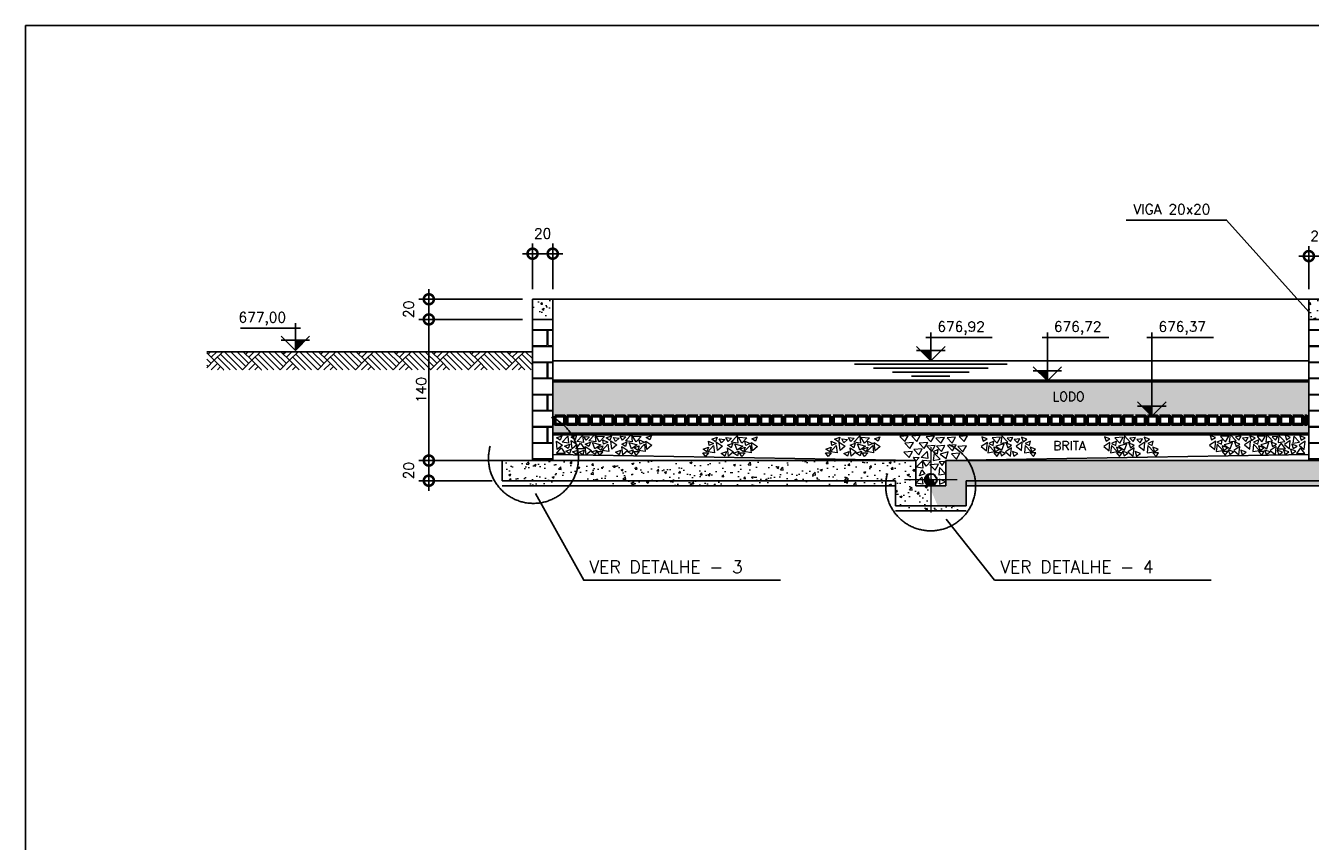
# Model space of a CAD drawing. Header units: millimetres. Extents: x 6229 to 11806, y 4271 to 11505.
# Tile 8 of 25: x 6945 to 8220, y 6332 to 7141. Entities that reach past the tile are written whole.
import ezdxf

# ---------------------------------------------------------------- set-up
doc = ezdxf.new("R2010")
doc.units = ezdxf.units.MM
doc.header["$LTSCALE"] = 8
doc.header["$MEASUREMENT"] = 0
doc.linetypes.add('DASHDOT', pattern=[25.4, 12.7, -6.35, 0, -6.35])
doc.linetypes.add('HIDDEN', pattern=[9.525, 6.35, -3.175])
doc.layers.get('Defpoints').update_dxf_attribs({"color": 200})
for name, color, linetype in [('-AREIA', 2, 'Continuous'), ('-HACHURA', 7, 'Continuous'), ('-LODO', 254, 'Continuous'), ('CARIMBO', 7, 'Continuous'), ('COTAS', 16, 'Continuous'), ('DIM', 7, 'Continuous'), ('ELEVAÇÃO', 2, 'Continuous'), ('ESTRUTURA', 6, 'Continuous'), ('LIMHATRA', 2, 'HIDDEN'), ('NA', 130, 'Continuous'), ('RELAÇÀO', 2, 'Continuous'), ('TERRENO', 1, 'Continuous'), ('TEXTO', 2, 'Continuous')]:
    doc.layers.add(name, color=color, linetype=linetype)
for name, color, linetype, lineweight in [('-TIJOLO', 9, 'Continuous', 9), ('BAR-EIXOS', 7, 'DASHDOT', 20), ('BAR-PECAS', 2, 'Continuous', 30), ('CONCRETO', 3, 'Continuous', 9), ('PAREDE4', 3, 'Continuous', 50)]:
    doc.layers.add(name, color=color, linetype=linetype, lineweight=lineweight)
doc.styles.add('ROMANS', font='ROMANS.shx')
doc.dimstyles.new('DIM50', dxfattribs={"dimscale": 0, "dimtxt": 10, "dimasz": 20, "dimexe": 10, "dimexo": 10, "dimgap": 2.5, "dimtad": 1, "dimdec": 0, "dimtxsty": 'ROMANS', "dimblk": 'ARCHTICK', "dimblk1": 'DOTSMALL', "dimblk2": 'DOTSMALL', "dimsah": 1, "dimcen": 2.5, "dimdle": 10, "dimclrd": 7, "dimclre": 7, "dimclrt": 2, "dimazin": 0, "dimtfac": 1, "dimtdec": 0, "dimtmove": 2, "dimatfit": 3, "dimldrblk": 'ARCHTICK', "dimfxl": 0, "dimarcsym": 0})
pattern_1 = [(50, (631.413, -1240.964), (21.517805, -1.882564), [2.25, -24.75]), (355, (631.413, -1240.964), (-4.16254, 22.565764), [1.8, -19.8]), (100.4514, (633.206, -1241.121), (17.35528, 20.683186), [1.912206, -21.034263]), (46.1842, (631.413, -1234.964), (32.01723, -4.96557), [3.375, -37.125]), (96.6356, (634.08, -1235.378), (28.03988, 29.22354), [2.86831, -31.55139]), (351.1842, (631.413, -1234.964), (28.03986, 29.22356), [2.7, -29.7]), (21, (634.413, -1236.464), (17.907212, -12.078567), [2.25, -24.75]), (326, (634.413, -1236.464), (7.29946, 21.7545), [1.8, -19.8]), (71.4514, (635.905, -1237.47), (25.20668, 9.675915), [1.912206, -21.034263]), (37.5, (631.413, -1240.9644), (0.3647957, 9.9868156), [0, -19.56, 0, -20.1, 0, -19.875]), (7.5, (631.413, -1240.964), (7.892086, 11.832351), [0, -11.46, 0, -19.11, 0, -7.575]), (327.5, (624.723, -1240.9644), (16.014673, -0.676646), [0, -7.5, 0, -23.4, 0, -31.05]), (317.5, (621.723, -1240.964), (17.495585, 3.00315), [0, -9.75, 0, -15.54, 0, -22.05])]
pattern_2 = [(0, (631.413, -1240.964), (16, 16), [31.25, -0.75]), (0, (615.413, -1240.214), (16, 16), [31.25, -0.75]), (90, (631.413, -1240.964), (-16, 16), [-16.75, 15.25]), (90, (630.663, -1240.964), (-16, 16), [-16.75, 15.25])]
pattern_3 = [(50, (631.413, -1983.1), (21.517805, -1.882564), [2.25, -24.75]), (355, (631.413, -1983.1), (-4.16254, 22.565764), [1.8, -19.8]), (100.4514, (633.206, -1983.257), (17.35528, 20.683186), [1.912206, -21.034263]), (46.1842, (631.413, -1977.1), (32.01723, -4.96557), [3.375, -37.125]), (96.6356, (634.08, -1977.514), (28.03988, 29.22354), [2.86831, -31.55139]), (351.1842, (631.413, -1977.1), (28.03986, 29.22356), [2.7, -29.7]), (21, (634.413, -1978.6), (17.907212, -12.078567), [2.25, -24.75]), (326, (634.413, -1978.6), (7.29946, 21.7545), [1.8, -19.8]), (71.4514, (635.905, -1979.607), (25.20668, 9.675915), [1.912206, -21.034263]), (37.5, (631.413, -1983.1), (0.3647957, 9.9868156), [0, -19.56, 0, -20.1, 0, -19.875]), (7.5, (631.413, -1983.1), (7.892086, 11.832351), [0, -11.46, 0, -19.11, 0, -7.575]), (327.5, (624.723, -1983.1), (16.014673, -0.676646), [0, -7.5, 0, -23.4, 0, -31.05]), (317.5, (621.723, -1983.1), (17.495585, 3.00315), [0, -9.75, 0, -15.54, 0, -22.05])]

# ---------------------------------------------------------------- blocks, each defined once
blk = doc.blocks.new('_DOTSMALL')
at = {"color": 0, "linetype": 'ByBlock', "const_width": 0.5}
blk.add_lwpolyline([(-0.0625, 0, 1), (0.0625, 0, 1)], format="xyb", close=True, dxfattribs=at)
blk = doc.blocks.new('*D80')
at = {"layer": 'Defpoints', "color": 0}
for p in [(7448.1, 6869.8), (7345.2, 6849.8), (7448.1, 6849.8)]:
    blk.add_point(p, dxfattribs=at)
at = {"layer": 'DIM', "color": 7, "lineweight": -2}
for p, q in [((7438.1, 6869.8), (7335.2, 6869.8)), ((7345.2, 6879.8), (7345.2, 6839.8)), ((7438.1, 6849.8), (7335.2, 6849.8))]:
    blk.add_line(p, q, dxfattribs=at)
at = {"layer": 'DIM', "color": 7, "lineweight": -2, "xscale": 20, "yscale": 20, "zscale": 20}
for p, rotation in [((7345.2, 6869.8), 90), ((7345.2, 6849.8), 270)]:
    blk.add_blockref('_DOTSMALL', p, dxfattribs=dict(at, rotation=rotation))
at = {"layer": 'DIM', "color": 2, "insert": (7325.2, 6859.8), "char_height": 10, "attachment_point": 5, "rotation": 90, "style": 'ROMANS'}
blk.add_mtext('20', dxfattribs=at)
blk = doc.blocks.new('_ArchTick')
at = {"layer": 'COTAS', "color": 0, "const_width": 0.15}
blk.add_lwpolyline([(-0.5, -0.5), (0.5, 0.5)], dxfattribs=at)
blk = doc.blocks.new('*D81')
at = {"layer": 'Defpoints', "color": 0}
for p in [(7448.1, 6849.8), (7345.2, 6709.8), (7448.1, 6709.8)]:
    blk.add_point(p, dxfattribs=at)
at = {"layer": 'DIM', "color": 7, "lineweight": -2}
for p, q in [((7345.2, 6859.8), (7345.2, 6699.8)), ((7438.1, 6849.8), (7335.2, 6849.8)), ((7438.1, 6709.8), (7335.2, 6709.8))]:
    blk.add_line(p, q, dxfattribs=at)
at = {"layer": 'DIM', "color": 7, "lineweight": -2, "xscale": 20, "yscale": 20, "zscale": 20}
for p, rotation in [((7345.2, 6849.8), 90), ((7345.2, 6709.8), 270)]:
    blk.add_blockref('_DOTSMALL', p, dxfattribs=dict(at, rotation=rotation))
at = {"layer": 'DIM', "color": 2, "insert": (7337.7, 6779.8), "char_height": 10, "attachment_point": 5, "rotation": 90, "style": 'ROMANS'}
blk.add_mtext('140', dxfattribs=at)
blk = doc.blocks.new('*D82')
at = {"layer": 'Defpoints', "color": 0}
for p in [(7448.1, 6709.8), (7345.2, 6689.8), (7418.1, 6689.8)]:
    blk.add_point(p, dxfattribs=at)
at = {"layer": 'DIM', "color": 7, "lineweight": -2}
for p, q in [((7345.2, 6719.8), (7345.2, 6679.8)), ((7438.1, 6709.8), (7335.2, 6709.8)), ((7408.1, 6689.8), (7335.2, 6689.8))]:
    blk.add_line(p, q, dxfattribs=at)
at = {"layer": 'DIM', "color": 7, "lineweight": -2, "xscale": 20, "yscale": 20, "zscale": 20}
for p, rotation in [((7345.2, 6709.8), 90), ((7345.2, 6689.8), 270)]:
    blk.add_blockref('_DOTSMALL', p, dxfattribs=dict(at, rotation=rotation))
at = {"layer": 'DIM', "color": 2, "insert": (7325.2, 6699.8), "char_height": 10, "attachment_point": 5, "rotation": 90, "style": 'ROMANS'}
blk.add_mtext('20', dxfattribs=at)
blk = doc.blocks.new('*D125')
at = {"layer": 'Defpoints', "color": 0}
for p in [(8218.1, 6912.6), (8218.1, 6869.8), (8238.1, 6869.8)]:
    blk.add_point(p, dxfattribs=at)
at = {"layer": 'DIM', "color": 7, "lineweight": -2}
for p, q in [((8218.1, 6879.8), (8218.1, 6922.6)), ((8238.1, 6879.8), (8238.1, 6922.6)), ((8248.1, 6912.6), (8208.1, 6912.6))]:
    blk.add_line(p, q, dxfattribs=at)
at = {"layer": 'DIM', "color": 7, "lineweight": -2, "xscale": 20, "yscale": 20, "zscale": 20, "rotation": 180}
blk.add_blockref('_DOTSMALL', (8218.1, 6912.6), dxfattribs=at)
at = {"layer": 'DIM', "color": 7, "lineweight": -2, "xscale": 20, "yscale": 20, "zscale": 20}
blk.add_blockref('_DOTSMALL', (8238.1, 6912.6), dxfattribs=at)
at = {"layer": 'DIM', "color": 2, "insert": (8228.1, 6932.6), "char_height": 10, "attachment_point": 5, "style": 'ROMANS'}
blk.add_mtext('20', dxfattribs=at)
blk = doc.blocks.new('*D126')
at = {"layer": 'Defpoints', "color": 0}
for p in [(7448.1, 6915), (7448.1, 6869.8), (7468.1, 6869.8)]:
    blk.add_point(p, dxfattribs=at)
at = {"layer": 'DIM', "color": 7, "lineweight": -2}
for p, q in [((7448.1, 6879.8), (7448.1, 6925)), ((7468.1, 6879.8), (7468.1, 6925)), ((7478.1, 6915), (7438.1, 6915))]:
    blk.add_line(p, q, dxfattribs=at)
at = {"layer": 'DIM', "color": 7, "lineweight": -2, "xscale": 20, "yscale": 20, "zscale": 20, "rotation": 180}
blk.add_blockref('_DOTSMALL', (7448.1, 6915), dxfattribs=at)
at = {"layer": 'DIM', "color": 7, "lineweight": -2, "xscale": 20, "yscale": 20, "zscale": 20}
blk.add_blockref('_DOTSMALL', (7468.1, 6915), dxfattribs=at)
at = {"layer": 'DIM', "color": 2, "insert": (7458.1, 6935), "char_height": 10, "attachment_point": 5, "style": 'ROMANS'}
blk.add_mtext('20', dxfattribs=at)

msp = doc.modelspace()

# ---------------------------------------------------------------- hatches: boundary and pattern name
at = {"layer": '-AREIA'}
h = msp.add_hatch(dxfattribs=at)
h.set_pattern_fill('AR-SAND', color=256, scale=5, style=0)
h.set_pattern_definition([(37.5, (631.413, -1240.9644), (-0.314967, 9.634119), [0, -7.6, 0, -8.5, 0, -8.125]), (7.5, (631.413, -1240.964), (8.848884, 14.11073), [0, -4.1, 0, -6.85, 0, -2.625]), (327.5, (625.263, -1240.964), (15.570709, 0.028295), [0, -2.5, 0, -9, 0, -11.75]), (317.5, (625.263, -1240.964), (15.030633, 4.388378), [0, -1.25, 0, -5.9, 0, -6.75])])
h.paths.add_polyline_path([(8218.1, 6753.8), (8216.1, 6753.8), (8216.1, 6745.8), (8214.1, 6745.8), (8214.1, 6753.8), (8212.1, 6753.8), (8212.1, 6745.8), (8202.1, 6745.8), (8202.1, 6753.8), (8200.1, 6753.8), (8200.1, 6745.8), (8190.1, 6745.8), (8190.1, 6753.8), (8188.1, 6753.8), (8188.1, 6745.8), (8178.1, 6745.8), (8178.1, 6753.8), (8176.1, 6753.8), (8176.1, 6745.8), (8166.1, 6745.8), (8166.1, 6753.8), (8164.1, 6753.8), (8164.1, 6745.8), (8154.1, 6745.8), (8154.1, 6753.8), (8152.1, 6753.8), (8152.1, 6745.8), (8142.1, 6745.8), (8142.1, 6753.8), (8140.1, 6753.8), (8140.1, 6745.8), (8130.1, 6745.8), (8130.1, 6753.8), (8128.1, 6753.8), (8128.1, 6745.8), (8118.1, 6745.8), (8118.1, 6753.8), (8116.1, 6753.8), (8116.1, 6745.8), (8106.1, 6745.8), (8106.1, 6753.8), (8104.1, 6753.8), (8104.1, 6745.8), (8094.1, 6745.8), (8094.1, 6753.8), (8092.1, 6753.8), (8092.1, 6745.8), (8082.1, 6745.8), (8082.1, 6753.8), (8080.1, 6753.8), (8080.1, 6745.8), (8070.1, 6745.8), (8070.1, 6753.8), (8068.1, 6753.8), (8068.1, 6745.8), (8058.1, 6745.8), (8058.1, 6753.8), (8056.1, 6753.8), (8056.1, 6745.8), (8046.1, 6745.8), (8046.1, 6753.8), (8044.1, 6753.8), (8044.1, 6745.8), (8034.1, 6745.8), (8034.1, 6753.8), (8032.1, 6753.8), (8032.1, 6745.8), (8022.1, 6745.8), (8022.1, 6753.8), (8020.1, 6753.8), (8020.1, 6745.8), (8010.1, 6745.8), (8010.1, 6753.8), (8008.1, 6753.8), (8008.1, 6745.8), (7998.1, 6745.8), (7998.1, 6753.8), (7996.1, 6753.8), (7996.1, 6745.8), (7986.1, 6745.8), (7986.1, 6753.8), (7984.1, 6753.8), (7984.1, 6745.8), (7974.1, 6745.8), (7974.1, 6753.8), (7972.1, 6753.8), (7972.1, 6745.8), (7962.1, 6745.8), (7962.1, 6753.8), (7960.1, 6753.8), (7960.1, 6745.8), (7950.1, 6745.8), (7950.1, 6753.8), (7948.1, 6753.8), (7948.1, 6745.8), (7938.1, 6745.8), (7938.1, 6753.8), (7936.1, 6753.8), (7936.1, 6745.8), (7926.1, 6745.8), (7926.1, 6753.8), (7924.1, 6753.8), (7924.1, 6745.8), (7914.1, 6745.8), (7914.1, 6753.8), (7912.1, 6753.8), (7912.1, 6745.8), (7902.1, 6745.8), (7902.1, 6753.8), (7900.1, 6753.8), (7900.1, 6745.8), (7890.1, 6745.8), (7890.1, 6753.8), (7888.1, 6753.8), (7888.1, 6745.8), (7878.1, 6745.8), (7878.1, 6753.8), (7876.1, 6753.8), (7876.1, 6745.8), (7866.1, 6745.8), (7866.1, 6753.8), (7864.1, 6753.8), (7864.1, 6745.8), (7854.1, 6745.8), (7854.1, 6753.8), (7852.1, 6753.8), (7852.1, 6745.8), (7842.1, 6745.8), (7842.1, 6753.8), (7840.1, 6753.8), (7840.1, 6745.8), (7830.1, 6745.8), (7830.1, 6753.8), (7828.1, 6753.8), (7828.1, 6745.8), (7818.1, 6745.8), (7818.1, 6753.8), (7816.1, 6753.8), (7816.1, 6745.8), (7806.1, 6745.8), (7806.1, 6753.8), (7804.1, 6753.8), (7804.1, 6745.8), (7794.1, 6745.8), (7794.1, 6753.8), (7792.1, 6753.8), (7792.1, 6745.8), (7782.1, 6745.8), (7782.1, 6753.8), (7780.1, 6753.8), (7780.1, 6745.8), (7770.1, 6745.8), (7770.1, 6753.8), (7768.1, 6753.8), (7768.1, 6745.8), (7758.1, 6745.8), (7758.1, 6753.8), (7756.1, 6753.8), (7756.1, 6745.8), (7746.1, 6745.8), (7746.1, 6753.8), (7744.1, 6753.8), (7744.1, 6745.8), (7734.1, 6745.8), (7734.1, 6753.8), (7732.1, 6753.8), (7732.1, 6745.8), (7722.1, 6745.8), (7722.1, 6753.8), (7720.1, 6753.8), (7720.1, 6745.8), (7710.1, 6745.8), (7710.1, 6753.8), (7708.1, 6753.8), (7708.1, 6745.8), (7698.1, 6745.8), (7698.1, 6753.8), (7696.1, 6753.8), (7696.1, 6745.8), (7686.1, 6745.8), (7686.1, 6753.8), (7684.1, 6753.8), (7684.1, 6745.8), (7674.1, 6745.8), (7674.1, 6753.8), (7672.1, 6753.8), (7672.1, 6745.8), (7662.1, 6745.8), (7662.1, 6753.8), (7660.1, 6753.8), (7660.1, 6745.8), (7650.1, 6745.8), (7650.1, 6753.8), (7648.1, 6753.8), (7648.1, 6745.8), (7638.1, 6745.8), (7638.1, 6753.8), (7636.1, 6753.8), (7636.1, 6745.8), (7626.1, 6745.8), (7626.1, 6753.8), (7624.1, 6753.8), (7624.1, 6745.8), (7614.1, 6745.8), (7614.1, 6753.8), (7612.1, 6753.8), (7612.1, 6745.8), (7602.1, 6745.8), (7602.1, 6753.8), (7600.1, 6753.8), (7600.1, 6745.8), (7590.1, 6745.8), (7590.1, 6753.8), (7588.1, 6753.8), (7588.1, 6745.8), (7578.1, 6745.8), (7578.1, 6753.8), (7576.1, 6753.8), (7576.1, 6745.8), (7566.1, 6745.8), (7566.1, 6753.8), (7564.1, 6753.8), (7564.1, 6745.8), (7554.1, 6745.8), (7554.1, 6753.8), (7552.1, 6753.8), (7552.1, 6745.8), (7542.1, 6745.8), (7542.1, 6753.8), (7540.1, 6753.8), (7540.1, 6745.8), (7530.1, 6745.8), (7530.1, 6753.8), (7528.1, 6753.8), (7528.1, 6745.8), (7518.1, 6745.8), (7518.1, 6753.8), (7516.1, 6753.8), (7516.1, 6745.8), (7506.1, 6745.8), (7506.1, 6753.8), (7504.1, 6753.8), (7504.1, 6745.8), (7494.1, 6745.8), (7494.1, 6753.8), (7492.1, 6753.8), (7492.1, 6745.8), (7482.1, 6745.8), (7482.1, 6753.8), (7480.1, 6753.8), (7480.1, 6745.8), (7470.1, 6745.8), (7470.1, 6753.8), (7468.1, 6753.8), (7468.1, 6735.8), (8218.1, 6735.8)])
at = {"layer": '-LODO'}
msp.add_hatch(color=256, dxfattribs=at).paths.add_polyline_path([(8218.1, 6788.8), (8218.1, 6753.8), (7468.1, 6753.8), (7468.1, 6788.8)])
at = {"layer": '-TIJOLO'}
h = msp.add_hatch(dxfattribs=at)
h.set_pattern_fill('AR-B816C', color=256, scale=2, style=0)
h.set_pattern_definition(pattern_2)
h.paths.add_polyline_path([(7468.1, 6849.8), (7448.1, 6849.8), (7448.1, 6756.5, -0.116112), (7468.1, 6752.2)])
h.paths.add_polyline_path([(7468.1, 6752.2, 0.116112), (7448.1, 6756.5), (7448.1, 6709.8), (7468.1, 6709.8)])
h = msp.add_hatch(dxfattribs=at)
h.set_pattern_fill('AR-B816C', color=256, scale=2, style=0)
h.set_pattern_definition(pattern_2)
h.paths.add_polyline_path([(8238.1, 6849.8), (8218.1, 6849.8), (8218.1, 6709.8), (8238.1, 6709.8)])
at = {"layer": 'BAR-PECAS'}
h = msp.add_hatch(dxfattribs=at)
h.set_pattern_fill('ANSI31', color=9, scale=12.494118, style=0)
h.set_pattern_definition([(45, (-5718.3278, -793.0098), (-1.10433441, 1.10433441), [])])
edge = h.paths.add_edge_path()
edge.add_arc((7843.1, 6690.7), 5.9, 90, 270)
edge.add_arc((7843.1, 6687.8), 2.95, 270, 450)
edge.add_arc((7843.1, 6693.7), 2.95, 90, 270, ccw=False)
at = {"layer": 'CONCRETO'}
h = msp.add_hatch(dxfattribs=at)
h.set_pattern_fill('AR-CONC', color=256, scale=3, style=0)
h.set_pattern_definition(pattern_1)
h.paths.add_polyline_path([(7468.1, 6849.8), (7468.1, 6869.8), (7448.1, 6869.8), (7448.1, 6849.8)])
h = msp.add_hatch(dxfattribs=at)
h.set_pattern_fill('AR-CONC', color=256, scale=3, style=0)
h.set_pattern_definition(pattern_1)
h.paths.add_polyline_path([(8218.1, 6869.8), (8218.1, 6849.8), (8238.1, 6849.8), (8238.1, 6869.8)])
h = msp.add_hatch(dxfattribs=at)
h.set_pattern_fill('AR-CONC', color=256, scale=3, style=0)
h.set_pattern_definition(pattern_1)
h.paths.add_polyline_path([(7828.1, 6709.8), (7418.1, 6709.8), (7418.1, 6689.8), (7808.1, 6689.8), (7808.1, 6664.8), (7843.1, 6664.8), (7843.1, 6684.8), (7828.1, 6684.8)])
h = msp.add_hatch(dxfattribs=at)
h.set_pattern_fill('AR-CONC', color=256, scale=3, style=0)
h.set_pattern_definition(pattern_1)
h.paths.add_polyline_path([(7858.1, 6709.8), (7858.1, 6684.8), (7843.1, 6684.8), (7843.1, 6680.8), (7850, 6664.8), (7878.1, 6664.8), (7878.1, 6689.8), (8578.1, 6689.8), (8578.1, 6664.8), (8613.1, 6664.8), (8613.1, 6684.8), (8598.1, 6684.8), (8598.1, 6709.8)])
h = msp.add_hatch(dxfattribs=at)
h.set_pattern_fill('AR-CONC', scale=3, style=0)
h.set_pattern_definition(pattern_3)
h.paths.add_polyline_path([(7487.7, 6689.8), (7418.1, 6689.8), (7418.1, 6684.8), (7484.4, 6684.8, 0.033639)])
h.paths.add_polyline_path([(7798.6, 6689.8), (7487.7, 6689.8, -0.033639), (7484.4, 6684.8), (7798.3, 6684.8, -0.028074)])
h.paths.add_polyline_path([(7808.1, 6689.8), (7798.6, 6689.8, 0.028074), (7798.3, 6684.8), (7808.1, 6684.8)])
h = msp.add_hatch(dxfattribs=at)
h.set_pattern_fill('AR-CONC', scale=3, style=0)
h.set_pattern_definition(pattern_3)
h.paths.add_polyline_path([(7887.3, 6689.8), (7878.1, 6689.8), (7878.1, 6684.8), (7887.6, 6684.8, 0.028074)])
h.paths.add_polyline_path([(8578.1, 6689.8), (7887.3, 6689.8, -0.028074), (7887.6, 6684.8), (8578.1, 6684.8)])
h = msp.add_hatch(dxfattribs=at)
h.set_pattern_fill('AR-CONC', scale=3, style=0)
h.set_pattern_definition(pattern_3)
h.paths.add_polyline_path([(7843.1, 6664.8), (7808.1, 6664.8), (7808.1, 6659.8), (7843.1, 6659.8)])
h.paths.add_polyline_path([(7878.1, 6664.8), (7843.1, 6664.8), (7843.1, 6659.8), (7878.1, 6659.8)])
at = {"layer": 'ELEVAÇÃO'}
for points in [[(7212.8, 6829.1), (7223, 6829.1), (7212.8, 6819)], [(7843.1, 6818.9), (7832.9, 6818.9), (7843.1, 6808.8)], [(7958.7, 6798.9), (7948.5, 6798.9), (7958.7, 6788.8)], [(8062.4, 6763.9), (8052.2, 6763.9), (8062.4, 6753.8)]]:
    msp.add_hatch(color=256, dxfattribs=at).paths.add_polyline_path(points)
at = {"layer": 'TERRENO'}
h = msp.add_hatch(dxfattribs=at)
h.set_pattern_fill('AR-PARQ1', scale=2.2, angle=45, style=0)
h.set_pattern_definition([(135, (-11553.902, 70.188), (-37.335238, 4e-15), [26.4, -26.4]), (135, (-11550.79, 73.3), (-37.335238, 4e-15), [26.4, -26.4]), (135, (-11547.68, 76.41), (-37.335238, 4e-15), [26.4, -26.4]), (135, (-11544.568, 79.522), (-37.335238, 4e-15), [26.4, -26.4]), (135, (-11541.457, 82.633), (-37.335238, 4e-15), [26.4, -26.4]), (135, (-11538.346, 85.745), (-37.335238, 4e-15), [26.4, -26.4]), (135, (-11535.234, 88.856), (-37.335238, 4e-15), [26.4, -26.4]), (45, (-11572.57, 88.856), (37.335238, -4e-15), [26.4, -26.4]), (45, (-11575.68, 91.967), (37.335238, -4e-15), [26.4, -26.4]), (45, (-11578.792, 95.078), (37.335238, -4e-15), [26.4, -26.4]), (45, (-11581.903, 98.19), (37.335238, -4e-15), [26.4, -26.4]), (45, (-11585.015, 101.3), (37.335238, -4e-15), [26.4, -26.4]), (45, (-11588.126, 104.412), (37.335238, -4e-15), [26.4, -26.4]), (45, (-11591.237, 107.523), (37.335238, -4e-15), [26.4, -26.4])])
h.paths.add_polyline_path([(7253.2, 6817.8), (7253.2, 6817.8), (7253.2, 6817.8), (7124.9, 6817.8), (7124.9, 6799.8), (7448.1, 6799.8), (7448.1, 6817.8)])

# ---------------------------------------------------------------- linework, layer by layer
at = {"layer": '-HACHURA'}
for p, q in [((7828.1, 6709.8), (7468.1, 6715.8)), ((7858.1, 6709.8), (8218.1, 6715.8))]:
    msp.add_line(p, q, dxfattribs=at)
at = {"layer": 'BAR-EIXOS', "ltscale": 0.8}
for p, q in [((7843.1, 6723), (7843.1, 6658.4)), ((7869.2, 6690.7), (7816.9, 6690.7))]:
    msp.add_line(p, q, dxfattribs=at)
at = {"layer": 'BAR-PECAS'}
msp.add_circle((7843.1, 6690.7), 5.9, dxfattribs=at)
for centre, start, end in [((7843.1, 6693.7), 90, 270), ((7843.1, 6687.8), 270, 90)]:
    msp.add_arc(centre, 2.95, start, end, dxfattribs=at)
at = {"layer": 'CARIMBO', "color": 9}
msp.add_lwpolyline([(6945.3, 4271.2), (6945.3, 7141.2), (10975.3, 7141.2), (10975.3, 4973.1), (10100.3, 4973.1), (10100.3, 4271.2)], close=True, dxfattribs=at)
at = {"layer": 'CONCRETO', "color": 7}
for points in [[(7471.8, 6732.4), (7477.1, 6734.4), (7475.5, 6729.9)], [(7472.6, 6720.7), (7471.8, 6729), (7477.7, 6725)], [(7477.3, 6728.1), (7483.1, 6734.1), (7483.9, 6727)], [(7486.4, 6733), (7491.7, 6735), (7490.2, 6730.5)], [(7487.3, 6721.3), (7486.4, 6729.7), (7492.4, 6725.7)], [(7491.9, 6728.7), (7497.7, 6734.8), (7498.5, 6727.7)], [(7498.9, 6733.8), (7504.5, 6733.3), (7501.1, 6729.9)], [(7500.2, 6726.2), (7505.5, 6728.1), (7504, 6723.6)], [(7504, 6729.4), (7509.9, 6735.5), (7510.7, 6728.3)], [(7511.1, 6734.1), (7519.5, 6733.5), (7514.5, 6728.3)], [(7517.7, 6730.4), (7522.8, 6728), (7518.6, 6726)], [(7521.2, 6732.2), (7526.4, 6734.2), (7524.9, 6729.7)], [(7526.7, 6721), (7525.8, 6729.4), (7531.8, 6725.4)], [(7528.3, 6732.6), (7533.9, 6732), (7530.5, 6728.6)], [(7535.1, 6733.9), (7540.7, 6733.3), (7537.3, 6729.9)], [(7536.5, 6726.2), (7541.7, 6728.2), (7540.2, 6723.7)], [(7540.3, 6729.4), (7546.1, 6735.5), (7546.9, 6728.4)], [(7547.3, 6734.1), (7555.7, 6733.5), (7550.7, 6728.4)], [(7553.9, 6730.4), (7559, 6728.1), (7554.8, 6726)], [(7561.3, 6720.6), (7560.5, 6729), (7566.4, 6725)], [(7560.7, 6732.7), (7566, 6734.7), (7564.4, 6730.2)], [(7622.5, 6729.1), (7627.7, 6726.8), (7623.4, 6724.7)], [(7626, 6730.9), (7631.3, 6732.9), (7629.7, 6728.4)], [(7631.5, 6719.7), (7630.7, 6728.1), (7636.6, 6724.1)], [(7633.2, 6731.3), (7638.8, 6730.7), (7635.4, 6727.4)], [(7639.9, 6732.6), (7645.5, 6732), (7642.1, 6728.7)], [(7645.1, 6728.1), (7650.9, 6734.2), (7651.8, 6727.1)], [(7652.2, 6732.9), (7660.6, 6732.2), (7655.6, 6727.1)], [(7658.8, 6729.1), (7663.9, 6726.8), (7659.6, 6724.7)], [(7665.6, 6731.4), (7670.8, 6733.4), (7669.3, 6728.9)], [(7744.2, 6729.1), (7749.3, 6726.8), (7745.1, 6724.7)], [(7747.7, 6730.9), (7752.9, 6732.9), (7751.4, 6728.4)], [(7753.2, 6719.7), (7752.3, 6728.1), (7758.3, 6724.1)], [(7754.8, 6731.3), (7760.4, 6730.7), (7757, 6727.4)], [(7761.6, 6732.6), (7767.2, 6732), (7763.8, 6728.7)], [(7766.8, 6728.1), (7772.6, 6734.2), (7773.4, 6727.1)], [(7773.8, 6732.9), (7782.2, 6732.2), (7777.2, 6727.1)], [(7780.4, 6729.1), (7785.5, 6726.8), (7781.3, 6724.7)], [(7787.2, 6731.4), (7792.5, 6733.4), (7790.9, 6728.9)], [(7820.7, 6734.4), (7812.3, 6733.7), (7817.3, 6728.6)], [(7832.6, 6734.5), (7824.2, 6733.9), (7829.2, 6728.7)], [(7846.8, 6734), (7838.4, 6733.3), (7843.3, 6728.2)], [(7856.6, 6732.7), (7848.2, 6732), (7853.2, 6726.9)], [(7867.7, 6732.9), (7859.3, 6732.3), (7864.3, 6727.1)], [(7879.6, 6734.4), (7871.2, 6733.7), (7876.2, 6728.6)], [(7898.9, 6731.4), (7893.7, 6733.4), (7895.2, 6728.9)], [(7905.7, 6729.1), (7900.6, 6726.8), (7904.9, 6724.7)], [(7912.3, 6732.9), (7903.9, 6732.2), (7908.9, 6727.1)], [(7919.4, 6728.1), (7913.6, 6734.2), (7912.7, 6727.1)], [(7924.6, 6732.6), (7919, 6732), (7922.3, 6728.7)], [(7931.3, 6731.3), (7925.7, 6730.7), (7929.1, 6727.4)], [(7933, 6719.7), (7933.8, 6728.1), (7927.9, 6724.1)], [(7938.5, 6730.9), (7933.2, 6732.9), (7934.8, 6728.4)], [(7942, 6729.1), (7936.8, 6726.8), (7941.1, 6724.7)], [(8020.6, 6731.4), (8015.3, 6733.4), (8016.9, 6728.9)], [(8027.4, 6729.1), (8022.3, 6726.8), (8026.5, 6724.7)], [(8034, 6732.9), (8025.6, 6732.2), (8030.6, 6727.1)], [(8041, 6728.1), (8035.2, 6734.2), (8034.4, 6727.1)], [(8046.2, 6732.6), (8040.6, 6732), (8044, 6728.7)], [(8053, 6731.3), (8047.4, 6730.7), (8050.8, 6727.4)], [(8054.7, 6719.7), (8055.5, 6728.1), (8049.5, 6724.1)], [(8060.1, 6730.9), (8054.9, 6732.9), (8056.4, 6728.4)], [(8063.6, 6729.1), (8058.5, 6726.8), (8062.8, 6724.7)], [(8124.9, 6720.6), (8125.7, 6729), (8119.7, 6725)], [(8125.4, 6732.7), (8120.2, 6734.7), (8121.7, 6730.2)], [(8132.2, 6730.4), (8127.1, 6728.1), (8131.4, 6726)], [(8138.8, 6734.1), (8130.4, 6733.5), (8135.4, 6728.4)], [(8145.9, 6729.4), (8140.1, 6735.5), (8139.2, 6728.4)], [(8149.7, 6726.2), (8144.4, 6728.2), (8146, 6723.7)], [(8151.1, 6733.9), (8145.5, 6733.3), (8148.8, 6729.9)], [(8157.8, 6732.6), (8152.2, 6732), (8155.6, 6728.6)], [(8159.5, 6721), (8160.3, 6729.4), (8154.4, 6725.4)], [(8165, 6732.2), (8159.7, 6734.2), (8161.3, 6729.7)], [(8168.5, 6730.4), (8163.3, 6728), (8167.6, 6726)], [(8175.1, 6734.1), (8166.7, 6733.5), (8171.6, 6728.3)], [(8182.1, 6729.4), (8176.3, 6735.5), (8175.4, 6728.3)], [(8185.9, 6726.2), (8180.7, 6728.1), (8182.2, 6723.6)], [(8187.3, 6733.8), (8181.7, 6733.3), (8185.1, 6729.9)], [(8194.3, 6728.7), (8188.4, 6734.8), (8187.6, 6727.7)], [(8198.9, 6721.3), (8199.7, 6729.7), (8193.8, 6725.7)], [(8199.7, 6733), (8194.5, 6735), (8196, 6730.5)], [(8208.9, 6728.1), (8203.1, 6734.1), (8202.2, 6727)], [(8213.5, 6720.7), (8214.3, 6729), (8208.4, 6725)], [(8214.3, 6732.4), (8209.1, 6734.4), (8210.6, 6729.9)], [(7480.4, 6716.9), (7472, 6716.8), (7476.5, 6722.4)], [(7479.7, 6724.2), (7484.9, 6726.2), (7483.4, 6721.7)], [(7481.1, 6719.1), (7486.3, 6721.1), (7484.8, 6716.6)], [(7487.8, 6718.3), (7493.1, 6720.2), (7491.6, 6715.8)], [(7499.6, 6721.4), (7491.1, 6721.3), (7495.6, 6726.9)], [(7494.1, 6718.1), (7499.4, 6720), (7497.9, 6715.5)], [(7501.2, 6715.4), (7500.4, 6723.8), (7506.4, 6719.8)], [(7506.5, 6718.3), (7511.7, 6720.2), (7510.2, 6715.7)], [(7507.7, 6727.7), (7515.8, 6725.4), (7509.9, 6721.4)], [(7512.3, 6718.9), (7517.9, 6718.7), (7514.7, 6715.1)], [(7512.6, 6722.4), (7517.8, 6724.3), (7516.3, 6719.9)], [(7517, 6719.9), (7522.9, 6726), (7523.7, 6718.9)], [(7530.3, 6718.1), (7535.6, 6720.1), (7534.1, 6715.6)], [(7537.5, 6715.4), (7536.6, 6723.8), (7542.6, 6719.8)], [(7542.7, 6718.3), (7548, 6720.3), (7546.4, 6715.8)], [(7543.9, 6727.8), (7552, 6725.4), (7546.1, 6721.4)], [(7548.5, 6718.9), (7554.1, 6718.7), (7551, 6715.1)], [(7548.8, 6722.4), (7554, 6724.4), (7552.5, 6719.9)], [(7553.3, 6719.9), (7559.1, 6726), (7559.9, 6718.9)], [(7617.1, 6717.6), (7622.7, 6717.4), (7619.6, 6713.8)], [(7617.4, 6721.1), (7622.7, 6723.1), (7621.1, 6718.6)], [(7621.9, 6718.6), (7627.7, 6724.7), (7628.6, 6717.6)], [(7635.2, 6716.8), (7640.4, 6718.8), (7638.9, 6714.3)], [(7641.3, 6724.9), (7646.6, 6726.9), (7645, 6722.4)], [(7642.3, 6714.1), (7641.5, 6722.5), (7647.4, 6718.5)], [(7647.5, 6717), (7652.8, 6719), (7651.3, 6714.5)], [(7648.7, 6726.5), (7656.8, 6724.2), (7650.9, 6720.1)], [(7653.3, 6717.6), (7659, 6717.4), (7655.8, 6713.9)], [(7653.6, 6721.1), (7658.9, 6723.1), (7657.4, 6718.6)], [(7658.1, 6718.7), (7663.9, 6724.7), (7664.8, 6717.6)], [(7666.1, 6719.3), (7665.3, 6727.7), (7671.2, 6723.7)], [(7738.8, 6717.6), (7744.4, 6717.4), (7741.2, 6713.8)], [(7739.1, 6721.1), (7744.3, 6723.1), (7742.8, 6718.6)], [(7743.6, 6718.6), (7749.4, 6724.7), (7750.2, 6717.6)], [(7756.8, 6716.8), (7762.1, 6718.8), (7760.6, 6714.3)], [(7763, 6724.9), (7768.2, 6726.9), (7766.7, 6722.4)], [(7764, 6714.1), (7763.1, 6722.5), (7769.1, 6718.5)], [(7769.2, 6717), (7774.5, 6719), (7772.9, 6714.5)], [(7770.4, 6726.5), (7778.5, 6724.2), (7772.6, 6720.1)], [(7775, 6717.6), (7780.6, 6717.4), (7777.5, 6713.9)], [(7775.3, 6721.1), (7780.5, 6723.1), (7779, 6718.6)], [(7779.8, 6718.7), (7785.6, 6724.7), (7786.4, 6717.6)], [(7787.8, 6719.3), (7787, 6727.7), (7792.9, 6723.7)], [(7824.9, 6718.7), (7816.5, 6718.1), (7821.5, 6712.9)], [(7825.9, 6727.6), (7817.5, 6726.9), (7822.4, 6721.8)], [(7834.6, 6721.3), (7826.2, 6720.6), (7831.1, 6715.5)], [(7840.1, 6727.7), (7831.7, 6727.1), (7836.6, 6721.9)], [(7833.6, 6712.8), (7839.4, 6718.9), (7840.3, 6711.8)], [(7847.5, 6724.7), (7839.1, 6724), (7844.1, 6718.9)], [(7850.4, 6720.9), (7845.3, 6718.6), (7849.6, 6716.5)], [(7852.3, 6711), (7846.5, 6717.1), (7845.6, 6710)], [(7857, 6724.7), (7848.6, 6724), (7853.6, 6718.9)], [(7860.4, 6718.3), (7852.3, 6716), (7858.2, 6711.9)], [(7868.2, 6725.3), (7859.8, 6724.7), (7864.7, 6719.5)], [(7871.9, 6717.1), (7863.5, 6716.5), (7868.5, 6711.3)], [(7878.4, 6724.4), (7870, 6723.7), (7874.9, 6718.6)], [(7898.4, 6719.3), (7899.2, 6727.7), (7893.2, 6723.7)], [(7906.4, 6718.7), (7900.6, 6724.7), (7899.7, 6717.6)], [(7911.1, 6717.6), (7905.5, 6717.4), (7908.7, 6713.9)], [(7910.9, 6721.1), (7905.6, 6723.1), (7907.1, 6718.6)], [(7915.8, 6726.5), (7907.7, 6724.2), (7913.5, 6720.1)], [(7916.9, 6717), (7911.7, 6719), (7913.2, 6714.5)], [(7922.2, 6714.1), (7923, 6722.5), (7917.1, 6718.5)], [(7923.2, 6724.9), (7917.9, 6726.9), (7919.5, 6722.4)], [(7929.3, 6716.8), (7924, 6718.8), (7925.6, 6714.3)], [(7942.6, 6718.6), (7936.8, 6724.7), (7935.9, 6717.6)], [(7947.1, 6721.1), (7941.8, 6723.1), (7943.4, 6718.6)], [(7947.4, 6717.6), (7941.8, 6717.4), (7944.9, 6713.8)], [(8020, 6719.3), (8020.8, 6727.7), (8014.9, 6723.7)], [(8028, 6718.7), (8022.2, 6724.7), (8021.4, 6717.6)], [(8032.8, 6717.6), (8027.2, 6717.4), (8030.3, 6713.9)], [(8032.5, 6721.1), (8027.3, 6723.1), (8028.8, 6718.6)], [(8037.4, 6726.5), (8029.3, 6724.2), (8035.2, 6720.1)], [(8038.6, 6717), (8033.3, 6719), (8034.9, 6714.5)], [(8043.8, 6714.1), (8044.7, 6722.5), (8038.7, 6718.5)], [(8044.8, 6724.9), (8039.6, 6726.9), (8041.1, 6722.4)], [(8051, 6716.8), (8045.7, 6718.8), (8047.2, 6714.3)], [(8064.3, 6718.6), (8058.4, 6724.7), (8057.6, 6717.6)], [(8069, 6717.6), (8063.4, 6717.4), (8066.6, 6713.8)], [(8068.7, 6721.1), (8063.5, 6723.1), (8065, 6718.6)], [(8132.9, 6719.9), (8127.1, 6726), (8126.2, 6718.9)], [(8137.6, 6718.9), (8132, 6718.7), (8135.2, 6715.1)], [(8137.4, 6722.4), (8132.1, 6724.4), (8133.6, 6719.9)], [(8142.3, 6727.8), (8134.2, 6725.4), (8140, 6721.4)], [(8143.4, 6718.3), (8138.2, 6720.3), (8139.7, 6715.8)], [(8148.7, 6715.4), (8149.5, 6723.8), (8143.6, 6719.8)], [(8155.8, 6718.1), (8150.5, 6720.1), (8152.1, 6715.6)], [(8169.1, 6719.9), (8163.3, 6726), (8162.4, 6718.9)], [(8173.6, 6722.4), (8168.3, 6724.3), (8169.9, 6719.9)], [(8173.9, 6718.9), (8168.3, 6718.7), (8171.4, 6715.1)], [(8178.5, 6727.7), (8170.4, 6725.4), (8176.3, 6721.4)], [(8179.7, 6718.3), (8174.4, 6720.2), (8175.9, 6715.7)], [(8184.9, 6715.4), (8185.7, 6723.8), (8179.8, 6719.8)], [(8186.6, 6721.4), (8195, 6721.3), (8190.5, 6726.9)], [(8192, 6718.1), (8186.8, 6720), (8188.3, 6715.5)], [(8198.3, 6718.3), (8193.1, 6720.2), (8194.6, 6715.8)], [(8205.1, 6719.1), (8199.8, 6721.1), (8201.3, 6716.6)], [(8206.5, 6724.2), (8201.2, 6726.2), (8202.7, 6721.7)], [(8205.7, 6716.9), (8214.2, 6716.8), (8209.7, 6722.4)], [(7825.9, 6713.1), (7831.5, 6712.9), (7828.4, 6709.3)], [(7828.7, 6703.1), (7834.5, 6709.2), (7835.3, 6702.1)], [(7835, 6710.1), (7843.4, 6709.5), (7838.5, 6704.3)], [(7850.7, 6706.1), (7842.3, 6705.5), (7847.3, 6700.3)], [(7857.6, 6696.7), (7851.8, 6702.8), (7851, 6695.7)], [(7856.9, 6708.7), (7851.3, 6708.5), (7854.4, 6705)], [(7828.4, 6687.2), (7834.2, 6693.3), (7835.1, 6686.2)], [(7832, 6694.5), (7834.2, 6700.6), (7837.2, 6696.6)], [(7857.7, 6688.8), (7851.6, 6691.4), (7851.8, 6686.3)]]:
    msp.add_lwpolyline(points, close=True, dxfattribs=at)
at = {"layer": 'ELEVAÇÃO', "color": 3, "linetype": 'Continuous'}
for p, q in [((7212.8, 6819), (7212.8, 6846.1)), ((7217.8, 6841.1), (7158.5, 6841.1)), ((7212.8, 6819), (7198.7, 6833.1)), ((7212.8, 6819), (7227, 6833.1)), ((7838.1, 6831.9), (7904.1, 6831.9)), ((7843.1, 6808.8), (7843.1, 6836.9)), ((7953.7, 6831.9), (8019.7, 6831.9)), ((7958.7, 6788.8), (7958.7, 6836.9)), ((8057.4, 6831.9), (8123.4, 6831.9)), ((8062.4, 6753.8), (8062.4, 6836.9)), ((7198.7, 6829.1), (7227, 6829.1)), ((7843.1, 6808.8), (7828.9, 6822.9)), ((7857.2, 6818.9), (7828.9, 6818.9)), ((7843.1, 6808.8), (7857.2, 6822.9)), ((7958.7, 6788.8), (7944.5, 6802.9)), ((7972.8, 6798.9), (7944.5, 6798.9)), ((7958.7, 6788.8), (7972.8, 6802.9)), ((8062.4, 6753.8), (8048.2, 6767.9)), ((8062.4, 6753.8), (8076.5, 6767.9)), ((8076.5, 6763.9), (8048.2, 6763.9))]:
    msp.add_line(p, q, dxfattribs=at)
at = {"layer": 'ESTRUTURA'}
for p, q in [((7448.1, 6869.8), (7448.1, 6709.8)), ((7468.1, 6869.8), (7448.1, 6869.8)), ((7468.1, 6869.8), (7468.1, 6709.8)), ((8218.1, 6709.8), (8218.1, 6869.8)), ((8238.1, 6869.8), (8218.1, 6869.8)), ((7468.1, 6849.8), (7448.1, 6849.8)), ((8238.1, 6849.8), (8218.1, 6849.8)), ((7418.1, 6709.8), (7418.1, 6689.8)), ((7418.1, 6709.8), (7828.1, 6709.8)), ((7828.1, 6684.8), (7828.1, 6709.8)), ((8598.1, 6709.8), (7858.1, 6709.8)), ((7858.1, 6684.8), (7858.1, 6709.8)), ((7418.1, 6689.8), (7808.1, 6689.8)), ((7808.1, 6664.8), (7808.1, 6689.8)), ((8578.1, 6689.8), (7878.1, 6689.8)), ((7878.1, 6664.8), (7878.1, 6689.8)), ((7828.1, 6684.8), (7858.1, 6684.8)), ((7808.1, 6664.8), (7878.1, 6664.8))]:
    msp.add_line(p, q, dxfattribs=at)
at = {"layer": 'ESTRUTURA', "color": 2}
msp.add_line((8218.1, 6869.8), (7468.1, 6869.8), dxfattribs=at)
at = {"layer": 'ESTRUTURA', "color": 4}
for p, q in [((7418.1, 6684.8), (7808.1, 6684.8)), ((8578.1, 6684.8), (7878.1, 6684.8)), ((7808.1, 6659.8), (7878.1, 6659.8))]:
    msp.add_line(p, q, dxfattribs=at)
at = {"layer": 'LIMHATRA', "color": 4, "ltscale": 3}
for centre in [(7449, 6711.9), (7843, 6684.7)]:
    msp.add_circle(centre, 44.6, dxfattribs=at)
at = {"layer": 'NA'}
for p, q in [((7468.1, 6808.8), (8218.1, 6808.8)), ((7918.9, 6805.5), (7767.3, 6805.5)), ((7899.9, 6801.5), (7786.2, 6801.5)), ((7881, 6797.5), (7805.2, 6797.5)), ((7862, 6793.5), (7824.1, 6793.5))]:
    msp.add_line(p, q, dxfattribs=at)
at = {"layer": 'PAREDE4'}
msp.add_line((7468.1, 6788.8), (8218.1, 6788.8), dxfattribs=at)
at = {"layer": 'PAREDE4', "color": 7}
msp.add_line((8218.1, 6735.8), (7468.1, 6735.8), dxfattribs=at)
at = {"layer": 'PAREDE4'}
for points in [[(7470.1, 6753.8), (7470.1, 6745.8), (7480.1, 6745.8), (7480.1, 6753.8), (7470.1, 6753.8)], [(7482.1, 6753.8), (7482.1, 6745.8), (7492.1, 6745.8), (7492.1, 6753.8), (7482.1, 6753.8)], [(7494.1, 6753.8), (7494.1, 6745.8), (7504.1, 6745.8), (7504.1, 6753.8), (7494.1, 6753.8)], [(7506.1, 6753.8), (7506.1, 6745.8), (7516.1, 6745.8), (7516.1, 6753.8), (7506.1, 6753.8)], [(7518.1, 6753.8), (7518.1, 6745.8), (7528.1, 6745.8), (7528.1, 6753.8), (7518.1, 6753.8)], [(7530.1, 6753.8), (7530.1, 6745.8), (7540.1, 6745.8), (7540.1, 6753.8), (7530.1, 6753.8)], [(7542.1, 6753.8), (7542.1, 6745.8), (7552.1, 6745.8), (7552.1, 6753.8), (7542.1, 6753.8)], [(7554.1, 6753.8), (7554.1, 6745.8), (7564.1, 6745.8), (7564.1, 6753.8), (7554.1, 6753.8)], [(7566.1, 6753.8), (7566.1, 6745.8), (7576.1, 6745.8), (7576.1, 6753.8), (7566.1, 6753.8)], [(7578.1, 6753.8), (7578.1, 6745.8), (7588.1, 6745.8), (7588.1, 6753.8), (7578.1, 6753.8)], [(7600.1, 6753.8), (7590.1, 6753.8), (7590.1, 6745.8), (7600.1, 6745.8), (7600.1, 6753.8)], [(7612.1, 6753.8), (7602.1, 6753.8), (7602.1, 6745.8), (7612.1, 6745.8), (7612.1, 6753.8)], [(7614.1, 6753.8), (7614.1, 6745.8), (7624.1, 6745.8), (7624.1, 6753.8), (7614.1, 6753.8)], [(7626.1, 6753.8), (7626.1, 6745.8), (7636.1, 6745.8), (7636.1, 6753.8), (7626.1, 6753.8)], [(7638.1, 6753.8), (7638.1, 6745.8), (7648.1, 6745.8), (7648.1, 6753.8), (7638.1, 6753.8)], [(7650.1, 6753.8), (7650.1, 6745.8), (7660.1, 6745.8), (7660.1, 6753.8), (7650.1, 6753.8)], [(7662.1, 6753.8), (7662.1, 6745.8), (7672.1, 6745.8), (7672.1, 6753.8), (7662.1, 6753.8)], [(7674.1, 6753.8), (7674.1, 6745.8), (7684.1, 6745.8), (7684.1, 6753.8), (7674.1, 6753.8)], [(7696.1, 6753.8), (7686.1, 6753.8), (7686.1, 6745.8), (7696.1, 6745.8), (7696.1, 6753.8)], [(7698.1, 6753.8), (7698.1, 6745.8), (7708.1, 6745.8), (7708.1, 6753.8), (7698.1, 6753.8)], [(7710.1, 6753.8), (7710.1, 6745.8), (7720.1, 6745.8), (7720.1, 6753.8), (7710.1, 6753.8)], [(7722.1, 6753.8), (7722.1, 6745.8), (7732.1, 6745.8), (7732.1, 6753.8), (7722.1, 6753.8)], [(7744.1, 6753.8), (7734.1, 6753.8), (7734.1, 6745.8), (7744.1, 6745.8), (7744.1, 6753.8)], [(7746.1, 6753.8), (7746.1, 6745.8), (7756.1, 6745.8), (7756.1, 6753.8), (7746.1, 6753.8)], [(7758.1, 6753.8), (7758.1, 6745.8), (7768.1, 6745.8), (7768.1, 6753.8), (7758.1, 6753.8)], [(7770.1, 6753.8), (7770.1, 6745.8), (7780.1, 6745.8), (7780.1, 6753.8), (7770.1, 6753.8)], [(7782.1, 6753.8), (7782.1, 6745.8), (7792.1, 6745.8), (7792.1, 6753.8), (7782.1, 6753.8)], [(7794.1, 6753.8), (7794.1, 6745.8), (7804.1, 6745.8), (7804.1, 6753.8), (7794.1, 6753.8)], [(7816.1, 6753.8), (7806.1, 6753.8), (7806.1, 6745.8), (7816.1, 6745.8), (7816.1, 6753.8)], [(7828.1, 6753.8), (7818.1, 6753.8), (7818.1, 6745.8), (7828.1, 6745.8), (7828.1, 6753.8)], [(7830.1, 6753.8), (7830.1, 6745.8), (7840.1, 6745.8), (7840.1, 6753.8), (7830.1, 6753.8)], [(7842.1, 6753.8), (7842.1, 6745.8), (7852.1, 6745.8), (7852.1, 6753.8), (7842.1, 6753.8)], [(7854.1, 6753.8), (7854.1, 6745.8), (7864.1, 6745.8), (7864.1, 6753.8), (7854.1, 6753.8)], [(7866.1, 6753.8), (7866.1, 6745.8), (7876.1, 6745.8), (7876.1, 6753.8), (7866.1, 6753.8)], [(7878.1, 6753.8), (7878.1, 6745.8), (7888.1, 6745.8), (7888.1, 6753.8), (7878.1, 6753.8)], [(7890.1, 6753.8), (7890.1, 6745.8), (7900.1, 6745.8), (7900.1, 6753.8), (7890.1, 6753.8)], [(7912.1, 6753.8), (7902.1, 6753.8), (7902.1, 6745.8), (7912.1, 6745.8), (7912.1, 6753.8)], [(7914.1, 6753.8), (7914.1, 6745.8), (7924.1, 6745.8), (7924.1, 6753.8), (7914.1, 6753.8)], [(7926.1, 6753.8), (7926.1, 6745.8), (7936.1, 6745.8), (7936.1, 6753.8), (7926.1, 6753.8)], [(7938.1, 6753.8), (7938.1, 6745.8), (7948.1, 6745.8), (7948.1, 6753.8), (7938.1, 6753.8)], [(7960.1, 6753.8), (7950.1, 6753.8), (7950.1, 6745.8), (7960.1, 6745.8), (7960.1, 6753.8)], [(7962.1, 6753.8), (7962.1, 6745.8), (7972.1, 6745.8), (7972.1, 6753.8), (7962.1, 6753.8)], [(7974.1, 6753.8), (7974.1, 6745.8), (7984.1, 6745.8), (7984.1, 6753.8), (7974.1, 6753.8)], [(7986.1, 6753.8), (7986.1, 6745.8), (7996.1, 6745.8), (7996.1, 6753.8), (7986.1, 6753.8)], [(7998.1, 6753.8), (7998.1, 6745.8), (8008.1, 6745.8), (8008.1, 6753.8), (7998.1, 6753.8)], [(8010.1, 6753.8), (8010.1, 6745.8), (8020.1, 6745.8), (8020.1, 6753.8), (8010.1, 6753.8)], [(8032.1, 6753.8), (8022.1, 6753.8), (8022.1, 6745.8), (8032.1, 6745.8), (8032.1, 6753.8)], [(8044.1, 6753.8), (8034.1, 6753.8), (8034.1, 6745.8), (8044.1, 6745.8), (8044.1, 6753.8)], [(8046.1, 6753.8), (8046.1, 6745.8), (8056.1, 6745.8), (8056.1, 6753.8), (8046.1, 6753.8)], [(8058.1, 6753.8), (8058.1, 6745.8), (8068.1, 6745.8), (8068.1, 6753.8), (8058.1, 6753.8)], [(8070.1, 6753.8), (8070.1, 6745.8), (8080.1, 6745.8), (8080.1, 6753.8), (8070.1, 6753.8)], [(8082.1, 6753.8), (8082.1, 6745.8), (8092.1, 6745.8), (8092.1, 6753.8), (8082.1, 6753.8)], [(8094.1, 6753.8), (8094.1, 6745.8), (8104.1, 6745.8), (8104.1, 6753.8), (8094.1, 6753.8)], [(8106.1, 6753.8), (8106.1, 6745.8), (8116.1, 6745.8), (8116.1, 6753.8), (8106.1, 6753.8)], [(8128.1, 6753.8), (8118.1, 6753.8), (8118.1, 6745.8), (8128.1, 6745.8), (8128.1, 6753.8)], [(8130.1, 6753.8), (8130.1, 6745.8), (8140.1, 6745.8), (8140.1, 6753.8), (8130.1, 6753.8)], [(8142.1, 6753.8), (8142.1, 6745.8), (8152.1, 6745.8), (8152.1, 6753.8), (8142.1, 6753.8)], [(8154.1, 6753.8), (8154.1, 6745.8), (8164.1, 6745.8), (8164.1, 6753.8), (8154.1, 6753.8)], [(8176.1, 6753.8), (8166.1, 6753.8), (8166.1, 6745.8), (8176.1, 6745.8), (8176.1, 6753.8)], [(8178.1, 6753.8), (8178.1, 6745.8), (8188.1, 6745.8), (8188.1, 6753.8), (8178.1, 6753.8)], [(8190.1, 6753.8), (8190.1, 6745.8), (8200.1, 6745.8), (8200.1, 6753.8), (8190.1, 6753.8)], [(8202.1, 6753.8), (8202.1, 6745.8), (8212.1, 6745.8), (8212.1, 6753.8), (8202.1, 6753.8)], [(8214.1, 6753.8), (8214.1, 6745.8), (8216.1, 6745.8), (8216.1, 6753.8), (8214.1, 6753.8)]]:
    msp.add_lwpolyline(points, dxfattribs=at)
at = {"layer": 'RELAÇÀO', "color": 3}
for points in [[(8218.1, 6857.2), (8136.5, 6948.4), (8036.9, 6948.4)], [(7450.9, 6677.1), (7498.8, 6591), (7693.9, 6591)], [(7858.4, 6651.7), (7906.3, 6591), (8121.2, 6591)]]:
    msp.add_lwpolyline(points, dxfattribs=at)
at = {"layer": 'TERRENO'}
msp.add_line((7124.9, 6817.8), (7448.1, 6817.8), dxfattribs=at)

# ---------------------------------------------------------------- texts
at = {"layer": 'TEXTO', "style": 'ROMANS'}
for s, height, rotation, p in [('VIGA 20x20', 10, 360, (8044.1, 6954.1)), ('677,00', 10, 0, (7156.4, 6846.9)), ('LODO', 9, 0, (7964, 6768.8)), ('BRITA', 9, 0, (7964.5, 6720))]:
    msp.add_text(s, height=height, rotation=rotation, dxfattribs=at).set_placement(p)
for s, p in [('676,92', (7849.6, 6837.7)), ('676,72', (7965.2, 6837.7)), ('676,37', (8068.9, 6837.7))]:
    msp.add_text(s, height=10, dxfattribs=at).set_placement(p)
at = {"layer": 'TEXTO', "color": 4, "lineweight": -3, "style": 'ROMANS'}
for s, p in [('VER DETALHE - 3', (7504.5, 6598.1)), ('VER DETALHE - 4', (7912, 6598.1))]:
    msp.add_text(s, height=12.5, rotation=0, dxfattribs=at).set_placement(p)

# ---------------------------------------------------------------- dimensions: what is measured, and where the dimension line sits
at = {"layer": 'DIM'}
for base, p1, p2, picture, middle in [((7448.1, 6915), (7468.1, 6869.8), (7448.1, 6869.8), '*D126', (7458.1, 6935)), ((8218.1, 6912.6), (8238.1, 6869.8), (8218.1, 6869.8), '*D125', (8228.1, 6932.6))]:
    dim = msp.add_linear_dim(base=base, p1=p1, p2=p2, dimstyle='DIM50', override={"dimscale": 1}, dxfattribs=at)
    dim.commit()
    dim.dimension.update_dxf_attribs({"geometry": picture, "text_midpoint": middle})
for base, p1, p2, picture, middle in [((7345.2, 6849.8), (7448.1, 6869.8), (7448.1, 6849.8), '*D80', (7325.2, 6859.8)), ((7345.2, 6709.8), (7448.1, 6849.8), (7448.1, 6709.8), '*D81', (7337.7, 6779.8)), ((7345.2, 6689.8), (7448.1, 6709.8), (7418.1, 6689.8), '*D82', (7325.2, 6699.8))]:
    dim = msp.add_linear_dim(base=base, p1=p1, p2=p2, angle=90, dimstyle='DIM50', override={"dimscale": 1}, dxfattribs=at)
    dim.commit()
    dim.dimension.update_dxf_attribs({"geometry": picture, "text_midpoint": middle})

doc.saveas('drawing.dxf')
